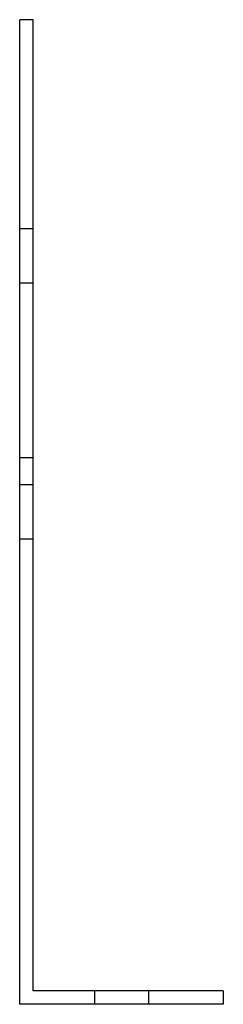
# Model space of a CAD drawing. Header units: millimetres. Extents: x -30 to 30, y -145 to 145.
import ezdxf

# ---------------------------------------------------------------- set-up
doc = ezdxf.new("R2010")
doc.units = ezdxf.units.MM
doc.layers.add('HIDDEN', color=7, linetype='Continuous')
doc.layers.add('THICK', color=7, linetype='Continuous')

msp = doc.modelspace()

# ---------------------------------------------------------------- linework, layer by layer
at = {"layer": 'HIDDEN'}
for p, q in [((-30, 145), (-30, 145)), ((-30, 145), (-30, 145)), ((-26, 145), (-26, 145)), ((-26, 145), (-26, 145)), ((-26, 83.44), (-30, 83.44)), ((-26, 83.44), (-30, 83.44)), ((-26, 67.44), (-30, 67.44)), ((-26, 67.44), (-30, 67.44)), ((-26, 16), (-30, 16)), ((-26, 8), (-30, 8)), ((-26, -8), (-30, -8)), ((-26, -141), (-26, -141)), ((-8, -141), (-8, -145)), ((-8, -141), (-8, -145)), ((-8, -141), (-8, -145)), ((-8, -141), (-8, -145)), ((-8, -141), (-8, -145)), ((8, -141), (8, -145)), ((8, -141), (8, -145)), ((8, -141), (8, -145)), ((8, -141), (8, -145)), ((8, -141), (8, -145)), ((30, -141), (30, -141)), ((-30, -145), (-30, -145)), ((30, -145), (30, -145))]:
    msp.add_line(p, q, dxfattribs=at)
at = {"layer": 'THICK'}
for p, q in [((-26, 145), (-30, 145)), ((-30, -145), (-30, 145)), ((-26, -141), (-26, 145)), ((30, -141), (-26, -141)), ((30, -141), (30, -145)), ((30, -145), (-30, -145))]:
    msp.add_line(p, q, dxfattribs=at)

doc.saveas('drawing.dxf')
